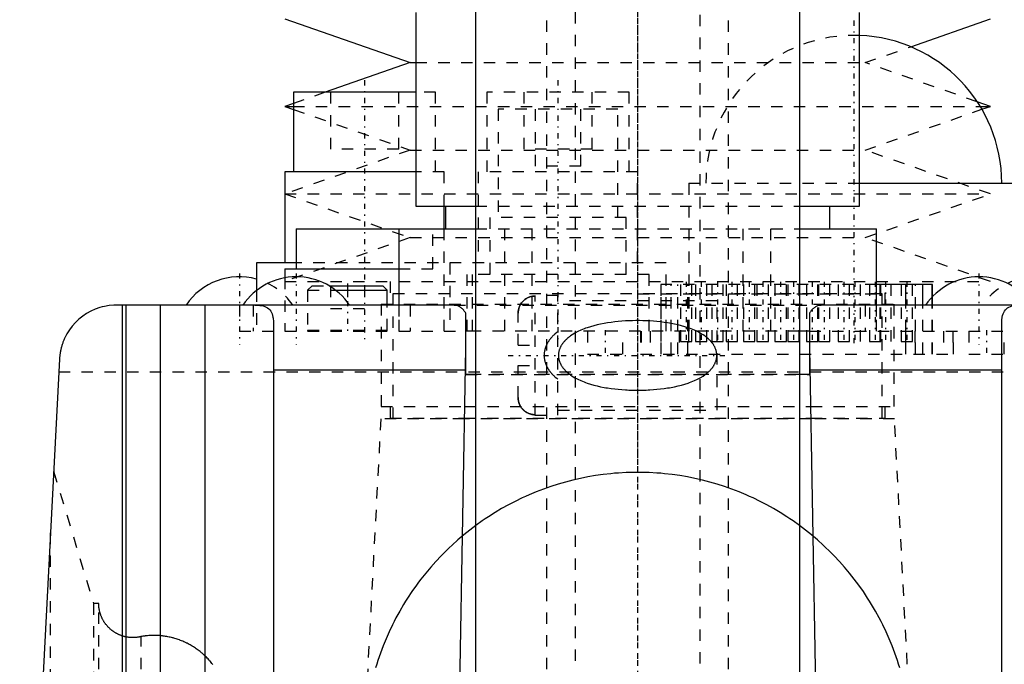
# Model space of a CAD drawing. Extents: x -100 to 100, y -99 to 429.
# Tile 12 of 14: x -54 to 32, y 196 to 253. Entities that reach past the tile are written whole.
import ezdxf

# ---------------------------------------------------------------- set-up
doc = ezdxf.new("R2010")
doc.units = 0
doc.linetypes.add('CENTER', pattern=[1.5, 0.45, -0.5, 0.05, -0.5])
doc.linetypes.add('DASHED', pattern=[2, 1, -1])
for name, color, linetype in [('AM_0', 7, 'CONTINUOUS'), ('AM_3', 7, 'DASHED'), ('AM_7', 7, 'CENTER')]:
    doc.layers.add(name, color=color, linetype=linetype)

msp = doc.modelspace()

# ---------------------------------------------------------------- linework, layer by layer
at = {"layer": 'AM_0', "color": 7, "linetype": 'CONTINUOUS'}
for p, q in [((-14.25, 286.2), (-14.25, 193)), ((14.25, 193), (14.25, 286.2)), ((-19.5, 253.2), (-19.5, 236.2)), ((19.5, 236.2), (19.5, 253.2)), ((-31, 252.65), (-20, 248.805)), ((23.996, 250.202), (31, 252.65)), ((-20, 248.805), (-27.453, 246.2)), ((-20, 248.805), (-19.517, 248.805)), ((-30.25, 246.2), (-30.25, 239.2)), ((-19.497, 246.2), (-30.25, 246.2)), ((-30.25, 245.222), (-31, 244.96)), ((-31, 244.96), (-30.25, 244.698)), ((-31, 244.96), (-30.274, 244.96)), ((31, 244.96), (29.849, 245.362)), ((30.139, 244.96), (31, 244.96)), ((30.258, 244.701), (31, 244.96)), ((-31, 239.2), (-31, 231.2)), ((-19.498, 239.2), (-31, 239.2)), ((19.501, 238.2), (33.5, 238.2)), ((-19.5, 236.2), (-14.266, 236.2)), ((-17, 234.2), (-17, 236.2)), ((-16.898, 236.2), (-16.898, 234.2)), ((14.266, 236.2), (19.5, 236.2)), ((16.898, 234.2), (16.898, 236.2)), ((-30, 234.2), (-30, 230.7)), ((-30, 234.2), (-14.25, 234.2)), ((-21, 234.2), (-21, 227.5)), ((-20.953, 227.5), (-20.953, 234.2)), ((14.25, 234.2), (21, 234.2)), ((20.953, 234.2), (20.953, 227.5)), ((21, 227.5), (21, 234.2)), ((-33.5, 231.2), (-33.5, 228.778)), ((-30.001, 231.2), (-33.5, 231.2)), ((-31, 230.7), (-31, 229.901)), ((-31, 230.7), (-20.996, 230.7)), ((-27.118, 229.2), (-22.4, 229.2)), ((-26.528, 228.8), (-22, 228.8)), ((-22, 228.8), (-22.4, 229.2)), ((-22, 227.5), (-22, 228.8)), ((25.915, 229.3), (21, 229.3)), ((23.585, 227.5), (23.585, 229.3)), ((25.063, 227.5), (25.063, 229.3)), ((25.893, 228.225), (25.893, 229.3)), ((25.915, 228.248), (25.915, 229.3)), ((-16.122, 227.5), (-45.813, 227.5)), ((-45.279, 156), (-45.279, 227.5)), ((-44.94, 156), (-44.94, 227.5)), ((-41.94, 156), (-41.94, 227.5)), ((-38, 159), (-38, 227.5)), ((-15.1, 223.713), (-15.1, 226.803)), ((15.1, 226.803), (15.1, 223.713)), ((45.813, 227.5), (16.122, 227.5)), ((-32, 225.847), (-32, 190.66)), ((32, 190.66), (32, 225.847)), ((-14.25, 225.2), (-15.1, 225.2)), ((15.1, 225.2), (14.25, 225.2)), ((-15.637, 193), (-15.1, 223.713)), ((-15.1, 221.412), (-15.1, 223.623)), ((15.1, 223.713), (15.637, 193)), ((15.1, 223.623), (15.1, 221.412)), ((-50.806, 222.762), (-54.305, 156)), ((-32, 221.814), (-15.133, 221.814)), ((15.133, 221.814), (32, 221.814)), ((-14.25, 221.412), (-15.1, 221.412)), ((15.1, 221.412), (14.25, 221.412))]:
    msp.add_line(p, q, dxfattribs=at)
for points in [[(-45.813, 227.5, 0), (-46.024, 227.496, 0), (-46.444, 227.46, 0), (-46.86, 227.389, 0), (-47.065, 227.341, 0), (-47.268, 227.284, 0), (-47.666, 227.144, 0), (-48.051, 226.971, 0), (-48.42, 226.767, 0), (-48.77, 226.532, 0), (-49.099, 226.269, 0), (-49.255, 226.127, 0), (-49.405, 225.979, 0), (-49.685, 225.664, 0), (-49.938, 225.326, 0), (-50.161, 224.968, 0), (-50.278, 224.752, 0), (-50.309, 224.689, 0), (-50.339, 224.625, 0), (-50.354, 224.593, 0), (-50.369, 224.561, 0), (-50.397, 224.497, 0), (-50.425, 224.432, 0), (-50.451, 224.367, 0), (-50.477, 224.302, 0), (-50.502, 224.236, 0), (-50.514, 224.203, 0), (-50.526, 224.17, 0), (-50.549, 224.104, 0), (-50.571, 224.037, 0), (-50.582, 224.004, 0), (-50.592, 223.97, 0), (-50.613, 223.903, 0), (-50.632, 223.835, 0), (-50.641, 223.801, 0), (-50.65, 223.767, 0), (-50.667, 223.699, 0), (-50.684, 223.631, 0), (-50.699, 223.562, 0), (-50.714, 223.493, 0), (-50.727, 223.424, 0), (-50.733, 223.39, 0), (-50.74, 223.355, 0), (-50.751, 223.286, 0), (-50.762, 223.216, 0), (-50.771, 223.147, 0), (-50.78, 223.077, 0), (-50.788, 223.007, 0), (-50.791, 222.972, 0), (-50.794, 222.937, 0), (-50.8, 222.867, 0), (-50.803, 222.826, 0), (-50.803, 222.814, 0), (-50.804, 222.803, 0), (-50.804, 222.797, 0), (-50.805, 222.791, 0), (-50.805, 222.779, 0), (-50.806, 222.768, 0), (-50.806, 222.762, 0)], [(-33.653, 227.5, 0), (-33.56, 227.499, 0), (-33.383, 227.492, 0), (-33.215, 227.478, 0), (-33.136, 227.468, 0), (-33.058, 227.455, 0), (-32.908, 227.422, 0), (-32.766, 227.378, 0), (-32.635, 227.322, 0), (-32.516, 227.254, 0), (-32.41, 227.172, 0), (-32.361, 227.126, 0), (-32.317, 227.077, 0), (-32.237, 226.97, 0), (-32.171, 226.852, 0), (-32.118, 226.723, 0), (-32.076, 226.587, 0), (-32.045, 226.441, 0), (-32.032, 226.363, 0), (-32.022, 226.284, 0), (-32.008, 226.116, 0), (-32.001, 225.939, 0), (-32, 225.847, 0)], [(-15.1, 226.803, 0), (-15.126, 226.84, 0), (-15.179, 226.912, 0), (-15.233, 226.98, 0), (-15.26, 227.013, 0), (-15.287, 227.044, 0), (-15.342, 227.104, 0), (-15.397, 227.16, 0), (-15.453, 227.212, 0), (-15.51, 227.26, 0), (-15.567, 227.303, 0), (-15.595, 227.323, 0), (-15.624, 227.342, 0), (-15.682, 227.377, 0), (-15.74, 227.408, 0), (-15.798, 227.434, 0), (-15.857, 227.456, 0), (-15.915, 227.473, 0), (-15.945, 227.48, 0), (-15.974, 227.486, 0), (-16.033, 227.495, 0), (-16.092, 227.499, 0), (-16.122, 227.5, 0)], [(16.122, 227.5, 0), (16.092, 227.499, 0), (16.033, 227.495, 0), (15.974, 227.486, 0), (15.945, 227.48, 0), (15.915, 227.473, 0), (15.857, 227.456, 0), (15.798, 227.434, 0), (15.74, 227.408, 0), (15.682, 227.377, 0), (15.624, 227.342, 0), (15.595, 227.323, 0), (15.567, 227.303, 0), (15.51, 227.26, 0), (15.453, 227.212, 0), (15.397, 227.16, 0), (15.342, 227.104, 0), (15.287, 227.044, 0), (15.26, 227.013, 0), (15.233, 226.98, 0), (15.179, 226.912, 0), (15.126, 226.84, 0), (15.1, 226.803, 0)], [(32, 225.847, 0), (32.001, 225.939, 0), (32.008, 226.116, 0), (32.022, 226.284, 0), (32.032, 226.363, 0), (32.045, 226.441, 0), (32.076, 226.587, 0), (32.118, 226.723, 0), (32.171, 226.852, 0), (32.237, 226.97, 0), (32.317, 227.077, 0), (32.361, 227.126, 0), (32.41, 227.172, 0), (32.516, 227.254, 0), (32.635, 227.322, 0), (32.766, 227.378, 0), (32.908, 227.422, 0), (33.058, 227.455, 0), (33.136, 227.468, 0), (33.215, 227.478, 0), (33.383, 227.492, 0), (33.56, 227.499, 0), (33.653, 227.5, 0)]]:
    msp.add_polyline3d(points, dxfattribs=at)
for centre, radius, start, end in [((19, 238.2), 13, 0, 87.79577), ((-35, 224.33), 5.66, 74.632, 145.93931), ((-30, 224.33), 5.66, 34.06069, 145.93931), ((30, 224.33), 5.66, 34.06069, 145.93931)]:
    msp.add_arc(centre, radius, start, end, dxfattribs=at)
at = {"layer": 'AM_3', "color": 6, "linetype": 'DASHED'}
for p, q in [((-5.5, 393.25), (-5.5, -76)), ((5.5, -76), (5.5, 393.25)), ((-8, 380.5), (-8, -32.5)), ((8, -32.5), (8, 380.5)), ((20, 248.805), (23.996, 250.202)), ((-19.517, 248.805), (20, 248.805)), ((29.849, 245.362), (20, 248.805)), ((-27.453, 246.2), (-30.25, 245.222)), ((-27, 246.2), (-27, 241.2)), ((-21, 241.2), (-21, 246.2)), ((-17.75, 246.2), (-19.497, 246.2)), ((-17.75, 239.2), (-17.75, 246.2)), ((-13.25, 246.2), (-13.25, 239.2)), ((-0.75, 246.2), (-13.25, 246.2)), ((-10, 246.2), (-10, 241.2)), ((-4, 241.2), (-4, 246.2)), ((-0.75, 239.2), (-0.75, 246.2)), ((-30.274, 244.96), (30.139, 244.96)), ((-30.25, 244.698), (-20, 241.115)), ((-12.25, 244.7), (-12.25, 235.2)), ((-1.75, 244.7), (-12.25, 244.7)), ((-9, 244.7), (-9, 239.7)), ((-5, 239.7), (-5, 244.7)), ((-1.75, 235.2), (-1.75, 244.7)), ((20, 241.115), (30.258, 244.701)), ((-20, 241.115), (-31, 237.27)), ((-21, 241.2), (-27, 241.2)), ((-20, 241.115), (20, 241.115)), ((-4, 241.2), (-10, 241.2)), ((31, 237.27), (20, 241.115)), ((-5, 239.7), (-9, 239.7)), ((-17, 239.2), (-19.498, 239.2)), ((-17, 236.2), (-17, 239.2)), ((-14, 239.2), (-14, 231.2)), ((0, 239.2), (-14, 239.2)), ((0, 231.2), (0, 239.2)), ((4.5, 238.2), (4.5, 225.2)), ((4.5, 238.2), (19.501, 238.2)), ((-31, 237.27), (-20, 233.425)), ((-31, 237.27), (31, 237.27)), ((20, 233.425), (31, 237.27)), ((-14.266, 236.2), (14.266, 236.2)), ((-13, 235.2), (-13, 230.2)), ((-1, 235.2), (-13, 235.2)), ((-1, 230.2), (-1, 235.2)), ((-20.997, 234.2), (-20.953, 234.2)), ((-18, 230.7), (-18, 234.2)), ((-17, 231.2), (-17, 234.2)), ((-14.25, 234.2), (14.25, 234.2)), ((-11.696, 234.2), (-11.696, 225.2)), ((-9.256, 225.2), (-9.256, 234.2)), ((9.256, 234.2), (9.256, 225.2)), ((11.696, 225.2), (11.696, 234.2)), ((-20, 233.425), (-31, 229.58)), ((-20, 233.425), (20, 233.425)), ((31, 229.58), (20, 233.425)), ((2.5, 231.2), (-30.001, 231.2)), ((-16.5, 231.2), (-16.5, 225.2)), ((-14.5, 225.2), (-14.5, 231.2)), ((2.5, 225.2), (2.5, 231.2)), ((-20.996, 230.7), (-17, 230.7)), ((-17, 225.2), (-17, 230.7)), ((-15, 230.2), (-15, 225.2)), ((1, 230.2), (-15, 230.2)), ((1, 225.2), (1, 230.2)), ((-31, 229.901), (-31, 225.2)), ((-31, 229.58), (31, 229.58)), ((-21.75, 229.58), (-21.75, 227.58)), ((21.75, 227.58), (21.75, 229.58)), ((-33.5, 228.778), (-33.5, 225.2)), ((-28.6, 229.2), (-29, 228.8)), ((-29, 228.8), (-29, 225.3)), ((-29, 228.8), (-26.528, 228.8)), ((-28.6, 229.2), (-27.118, 229.2)), ((-27, 229.2), (-27, 227.2)), ((-25.5, 229.2), (-25.5, 227.2)), ((-24, 229.2), (-24, 227.2)), ((-21.5, 228.5), (-21.5, 217.5)), ((21.5, 228.5), (-21.5, 228.5)), ((0, 228.5), (21.5, 228.5)), ((2.045, 229.3), (2.045, 223.2)), ((21, 229.3), (2.045, 229.3)), ((2.069, 223.2), (2.069, 229.3)), ((2.939, 223.2), (2.939, 229.3)), ((3.545, 223.2), (3.545, 229.3)), ((3.76, 229.3), (3.76, 224.3)), ((4.415, 223.2), (4.415, 229.3)), ((4.76, 224.3), (4.76, 229.3)), ((5.09, 229.3), (5.09, 224.3)), ((6.09, 224.3), (6.09, 229.3)), ((6.53, 229.3), (6.53, 224.3)), ((7.53, 224.3), (7.53, 229.3)), ((7.79, 229.3), (7.79, 224.3)), ((8.79, 224.3), (8.79, 229.3)), ((9.3, 229.3), (9.3, 224.3)), ((10.3, 224.3), (10.3, 229.3)), ((10.49, 229.3), (10.49, 224.3)), ((11.49, 224.3), (11.49, 229.3)), ((12.07, 229.3), (12.07, 224.3)), ((13.07, 224.3), (13.07, 229.3)), ((13.19, 229.3), (13.19, 224.3)), ((14.19, 224.3), (14.19, 229.3)), ((14.84, 229.3), (14.84, 224.3)), ((15.84, 224.3), (15.84, 229.3)), ((15.89, 229.3), (15.89, 224.3)), ((16.89, 224.3), (16.89, 229.3)), ((17.61, 229.3), (17.61, 224.3)), ((18.59, 229.3), (18.59, 224.3)), ((18.61, 224.3), (18.61, 229.3)), ((19.59, 224.3), (19.59, 229.3)), ((20.38, 229.3), (20.38, 224.3)), ((21.29, 229.3), (21.29, 224.3)), ((21.38, 224.3), (21.38, 229.3)), ((21.5, 217.5), (21.5, 228.5)), ((22.29, 224.3), (22.29, 229.3)), ((23.15, 229.3), (23.15, 224.3)), ((24.15, 224.3), (24.15, 229.3)), ((24.415, 223.2), (24.415, 229.3)), ((-22.55, 227.58), (-22.55, 218.58)), ((-22.55, 227.58), (22.55, 227.58)), ((-7, 228.33), (-9, 228.33)), ((-9, 217.83), (-9, 228.33)), ((-7, 217.83), (-7, 228.33)), ((7, 227.88), (-7, 227.88)), ((7, 218.28), (7, 227.88)), ((22.55, 218.58), (22.55, 227.58)), ((25.893, 223.2), (25.893, 228.225)), ((25.915, 223.2), (25.915, 228.248)), ((-35, 227.5), (-35, 225.2)), ((-33.793, 227.5), (-33.793, 225.2)), ((-27, 227.2), (-24, 227.2)), ((-22, 225.3), (-22, 227.5)), ((-21, 227.5), (-21, 225.2)), ((-20.953, 225.2), (-20.953, 227.5)), ((-20, 227.5), (-20, 225.2)), ((-16.122, 227.5), (16.122, 227.5)), ((-10.5, 223.98), (-10.5, 226.782)), ((20, 227.5), (20, 225.2)), ((20.953, 227.5), (20.953, 225.2)), ((21, 225.2), (21, 227.5)), ((23.585, 223.2), (23.585, 227.5)), ((25.063, 223.2), (25.063, 227.5)), ((-35, 225.2), (-15.1, 225.2)), ((-29, 225.3), (-22, 225.3)), ((14.25, 225.2), (-14.25, 225.2)), ((-4.4, 225.2), (-4.4, 223.2)), ((-1.3, 223.2), (-1.3, 225.2)), ((0.252, 225.2), (0.252, 223.2)), ((0.304, 225.2), (0.304, 223.2)), ((1.115, 225.2), (1.115, 223.2)), ((3.652, 225.2), (3.652, 223.2)), ((4.463, 225.2), (4.463, 223.2)), ((15.1, 225.2), (35, 225.2)), ((23.537, 225.2), (23.537, 223.2)), ((24.348, 225.2), (24.348, 223.2)), ((26.885, 225.2), (26.885, 223.2)), ((27.696, 225.2), (27.696, 223.2)), ((27.748, 223.2), (27.748, 225.2)), ((29.1, 225.2), (29.1, 223.2)), ((32.2, 223.2), (32.2, 225.2)), ((3.76, 224.3), (4.76, 224.3)), ((5.09, 224.3), (6.09, 224.3)), ((6.53, 224.3), (7.53, 224.3)), ((7.79, 224.3), (8.79, 224.3)), ((9.3, 224.3), (10.3, 224.3)), ((10.49, 224.3), (11.49, 224.3)), ((12.07, 224.3), (13.07, 224.3)), ((13.19, 224.3), (14.19, 224.3)), ((14.84, 224.3), (15.84, 224.3)), ((15.89, 224.3), (16.89, 224.3)), ((17.61, 224.3), (19.59, 224.3)), ((20.38, 224.3), (22.29, 224.3)), ((23.15, 224.3), (24.15, 224.3)), ((-10.5, 223.98), (-9, 223.98)), ((-4.4, 223.2), (-1.3, 223.2)), ((0.252, 223.2), (27.748, 223.2)), ((29.1, 223.2), (32.2, 223.2)), ((-50.865, 221.635), (50.865, 221.635)), ((-10.5, 219.378), (-10.5, 222.18)), ((-10.5, 222.18), (-9, 222.18)), ((-15.1, 221.409), (15.1, 221.409)), ((14.25, 221.412), (-14.25, 221.412)), ((-22.55, 218.58), (-15.208, 218.58)), ((-21.75, 218.58), (-21.75, 217.58)), ((-15.206, 218.58), (15.206, 218.58)), ((-7, 218.28), (7, 218.28)), ((15.208, 218.58), (22.55, 218.58)), ((21.75, 217.58), (21.75, 218.58)), ((-22.57, 217.5), (-24.013, 189.968)), ((-15.227, 217.5), (-22.57, 217.5)), ((-21.75, 217.58), (-15.214, 217.58)), ((15.225, 217.5), (-15.225, 217.5)), ((-15.213, 217.58), (15.213, 217.58)), ((-9, 217.83), (-7, 217.83)), ((15.214, 217.58), (21.75, 217.58)), ((22.57, 217.5), (15.227, 217.5)), ((24.013, 189.968), (22.57, 217.5)), ((-51.323, 212.898), (-47.818, 201.29)), ((-51.584, 36.5), (-51.584, 207.93)), ((-47.818, 201.29), (-47.818, 91.5)), ((-47.36, 201.29), (-47.818, 201.29)), ((-47.36, 91.5), (-47.36, 201.29)), ((-43.632, 91.5), (-43.632, 198.377))]:
    msp.add_line(p, q, dxfattribs=at)
for points in [[(-10.321, 227.5, 0), (-10.314, 227.513, 0), (-10.299, 227.54, 0), (-10.283, 227.567, 0), (-10.275, 227.58, 0)], [(-10.275, 227.58, 0), (-10.283, 227.567, 0), (-10.299, 227.54, 0), (-10.314, 227.513, 0), (-10.321, 227.5, 0)], [(-10.275, 227.58, 0), (-10.252, 227.617, 0), (-10.202, 227.688, 0), (-10.149, 227.756, 0), (-10.122, 227.788, 0), (-10.094, 227.819, 0), (-10.037, 227.877, 0), (-9.975, 227.933, 0), (-9.909, 227.987, 0), (-9.839, 228.038, 0), (-9.765, 228.084, 0), (-9.728, 228.106, 0), (-9.69, 228.126, 0), (-9.615, 228.163, 0), (-9.54, 228.194, 0), (-9.462, 228.222, 0), (-9.38, 228.246, 0), (-9.295, 228.266, 0), (-9.252, 228.274, 0), (-9.209, 228.281, 0), (-9.124, 228.29, 0), (-9.04, 228.295, 0), (-9, 228.296, 0)], [(-9, 228.296, 0), (-9.04, 228.295, 0), (-9.124, 228.29, 0), (-9.209, 228.281, 0), (-9.252, 228.274, 0), (-9.295, 228.266, 0), (-9.38, 228.246, 0), (-9.462, 228.222, 0), (-9.54, 228.194, 0), (-9.615, 228.163, 0), (-9.69, 228.126, 0), (-9.728, 228.106, 0), (-9.765, 228.084, 0), (-9.839, 228.038, 0), (-9.909, 227.987, 0), (-9.975, 227.933, 0), (-10.037, 227.877, 0), (-10.094, 227.819, 0), (-10.122, 227.788, 0), (-10.149, 227.756, 0), (-10.202, 227.688, 0), (-10.252, 227.617, 0), (-10.275, 227.58, 0)], [(-10.321, 227.5, 0), (-10.331, 227.481, 0), (-10.349, 227.444, 0), (-10.367, 227.407, 0), (-10.375, 227.389, 0), (-10.382, 227.371, 0), (-10.397, 227.334, 0), (-10.411, 227.296, 0), (-10.425, 227.257, 0), (-10.437, 227.217, 0), (-10.449, 227.176, 0), (-10.454, 227.155, 0), (-10.459, 227.135, 0), (-10.468, 227.093, 0), (-10.476, 227.051, 0), (-10.483, 227.008, 0), (-10.489, 226.966, 0), (-10.493, 226.924, 0), (-10.495, 226.903, 0), (-10.497, 226.883, 0), (-10.499, 226.842, 0), (-10.5, 226.801, 0), (-10.5, 226.782, 0)], [(-10.5, 226.782, 0), (-10.5, 226.799, 0), (-10.499, 226.835, 0), (-10.497, 226.871, 0), (-10.496, 226.889, 0)], [(-10.496, 226.889, 0), (-10.495, 226.907, 0), (-10.492, 226.942, 0), (-10.487, 226.978, 0), (-10.485, 226.996, 0), (-10.482, 227.014, 0), (-10.476, 227.05, 0), (-10.47, 227.086, 0), (-10.462, 227.122, 0), (-10.453, 227.157, 0), (-10.444, 227.192, 0), (-10.439, 227.21, 0), (-10.434, 227.227, 0), (-10.423, 227.261, 0), (-10.412, 227.294, 0), (-10.4, 227.327, 0), (-10.387, 227.358, 0), (-10.374, 227.389, 0), (-10.367, 227.405, 0), (-10.36, 227.421, 0), (-10.345, 227.452, 0), (-10.329, 227.484, 0), (-10.321, 227.5, 0)], [(0, 220.022, 0), (0.151, 220.023, 0), (0.455, 220.028, 0), (0.763, 220.038, 0), (0.917, 220.045, 0), (1.073, 220.053, 0), (1.385, 220.074, 0), (1.698, 220.101, 0), (2.011, 220.134, 0), (2.324, 220.174, 0), (2.635, 220.219, 0), (2.79, 220.245, 0), (2.944, 220.272, 0), (3.251, 220.332, 0), (3.554, 220.399, 0), (3.852, 220.475, 0), (4.145, 220.558, 0), (4.432, 220.651, 0), (4.573, 220.7, 0), (4.712, 220.752, 0), (4.985, 220.864, 0), (5.25, 220.987, 0), (5.38, 221.053, 0), (5.506, 221.122, 0), (5.753, 221.271, 0), (5.892, 221.365, 0), (5.931, 221.393, 0), (5.969, 221.422, 0), (5.988, 221.436, 0), (6.007, 221.45, 0), (6.045, 221.48, 0), (6.083, 221.51, 0), (6.101, 221.525, 0), (6.12, 221.54, 0), (6.157, 221.571, 0), (6.193, 221.603, 0), (6.211, 221.619, 0), (6.229, 221.635, 0), (6.265, 221.668, 0), (6.3, 221.702, 0), (6.335, 221.736, 0), (6.369, 221.771, 0), (6.403, 221.807, 0), (6.42, 221.826, 0), (6.437, 221.844, 0), (6.47, 221.882, 0), (6.503, 221.921, 0), (6.535, 221.961, 0), (6.567, 222.002, 0), (6.598, 222.044, 0), (6.613, 222.065, 0), (6.628, 222.086, 0), (6.657, 222.13, 0), (6.685, 222.174, 0), (6.712, 222.219, 0), (6.738, 222.265, 0), (6.763, 222.311, 0), (6.775, 222.335, 0), (6.786, 222.358, 0), (6.809, 222.406, 0), (6.829, 222.454, 0), (6.849, 222.503, 0), (6.866, 222.552, 0), (6.883, 222.601, 0), (6.89, 222.626, 0), (6.898, 222.651, 0), (6.911, 222.701, 0), (6.922, 222.752, 0), (6.932, 222.802, 0), (6.94, 222.853, 0), (6.947, 222.904, 0), (6.95, 222.929, 0), (6.952, 222.954, 0), (6.955, 223.005, 0), (6.957, 223.055, 0), (6.957, 223.08, 0), (6.957, 223.105, 0), (6.955, 223.155, 0), (6.952, 223.206, 0), (6.95, 223.231, 0), (6.947, 223.256, 0), (6.94, 223.307, 0), (6.932, 223.358, 0), (6.922, 223.408, 0), (6.911, 223.459, 0), (6.898, 223.509, 0), (6.89, 223.534, 0), (6.883, 223.559, 0), (6.866, 223.608, 0), (6.849, 223.657, 0), (6.829, 223.706, 0), (6.809, 223.754, 0), (6.786, 223.802, 0), (6.775, 223.825, 0), (6.763, 223.849, 0), (6.738, 223.895, 0), (6.712, 223.941, 0), (6.685, 223.986, 0), (6.657, 224.03, 0), (6.628, 224.074, 0), (6.613, 224.095, 0), (6.598, 224.116, 0), (6.567, 224.158, 0), (6.535, 224.199, 0), (6.503, 224.239, 0), (6.47, 224.278, 0), (6.437, 224.316, 0), (6.42, 224.334, 0), (6.403, 224.353, 0), (6.369, 224.389, 0), (6.335, 224.424, 0), (6.3, 224.458, 0), (6.265, 224.492, 0), (6.229, 224.525, 0), (6.211, 224.541, 0), (6.193, 224.557, 0), (6.157, 224.589, 0), (6.12, 224.62, 0), (6.101, 224.635, 0), (6.083, 224.65, 0), (6.045, 224.68, 0), (6.007, 224.71, 0), (5.988, 224.724, 0), (5.969, 224.738, 0), (5.931, 224.767, 0), (5.892, 224.795, 0), (5.753, 224.889, 0), (5.506, 225.038, 0), (5.25, 225.173, 0), (4.985, 225.296, 0), (4.712, 225.408, 0), (4.573, 225.46, 0), (4.432, 225.509, 0), (4.145, 225.602, 0), (3.852, 225.685, 0), (3.554, 225.761, 0), (3.251, 225.828, 0), (2.944, 225.888, 0), (2.79, 225.915, 0), (2.635, 225.941, 0), (2.324, 225.986, 0), (2.011, 226.026, 0), (1.698, 226.059, 0), (1.385, 226.086, 0), (1.073, 226.107, 0), (0.917, 226.115, 0), (0.763, 226.122, 0), (0.455, 226.132, 0), (0.151, 226.137, 0), (0, 226.138, 0), (-0.151, 226.137, 0), (-0.455, 226.132, 0), (-0.763, 226.122, 0), (-0.917, 226.115, 0), (-1.073, 226.107, 0), (-1.385, 226.086, 0), (-1.698, 226.059, 0), (-2.011, 226.026, 0), (-2.324, 225.986, 0), (-2.635, 225.941, 0), (-2.79, 225.915, 0), (-2.944, 225.888, 0), (-3.251, 225.828, 0), (-3.554, 225.761, 0), (-3.852, 225.685, 0), (-4.145, 225.602, 0), (-4.432, 225.509, 0), (-4.573, 225.46, 0), (-4.712, 225.408, 0), (-4.985, 225.296, 0), (-5.25, 225.173, 0), (-5.506, 225.038, 0), (-5.753, 224.889, 0), (-5.892, 224.795, 0), (-5.931, 224.767, 0), (-5.969, 224.738, 0), (-5.988, 224.724, 0), (-6.007, 224.71, 0), (-6.045, 224.68, 0), (-6.083, 224.65, 0), (-6.101, 224.635, 0), (-6.12, 224.62, 0), (-6.157, 224.589, 0), (-6.193, 224.557, 0), (-6.211, 224.541, 0), (-6.229, 224.525, 0), (-6.265, 224.492, 0), (-6.3, 224.458, 0), (-6.335, 224.424, 0), (-6.369, 224.389, 0), (-6.403, 224.353, 0), (-6.42, 224.334, 0), (-6.437, 224.316, 0), (-6.47, 224.278, 0), (-6.503, 224.239, 0), (-6.535, 224.199, 0), (-6.567, 224.158, 0), (-6.598, 224.116, 0), (-6.613, 224.095, 0), (-6.628, 224.074, 0), (-6.657, 224.03, 0), (-6.685, 223.986, 0), (-6.712, 223.941, 0), (-6.738, 223.895, 0), (-6.763, 223.849, 0), (-6.775, 223.825, 0), (-6.786, 223.802, 0), (-6.809, 223.754, 0), (-6.829, 223.706, 0), (-6.849, 223.657, 0), (-6.866, 223.608, 0), (-6.883, 223.559, 0), (-6.89, 223.534, 0), (-6.898, 223.509, 0), (-6.911, 223.459, 0), (-6.922, 223.408, 0), (-6.932, 223.358, 0), (-6.94, 223.307, 0), (-6.947, 223.256, 0), (-6.95, 223.231, 0), (-6.952, 223.206, 0), (-6.955, 223.155, 0), (-6.957, 223.105, 0), (-6.957, 223.08, 0), (-6.957, 223.055, 0), (-6.955, 223.005, 0), (-6.952, 222.954, 0), (-6.95, 222.929, 0), (-6.947, 222.904, 0), (-6.94, 222.853, 0), (-6.932, 222.802, 0), (-6.922, 222.752, 0), (-6.911, 222.701, 0), (-6.898, 222.651, 0), (-6.89, 222.626, 0), (-6.883, 222.601, 0), (-6.866, 222.552, 0), (-6.849, 222.503, 0), (-6.829, 222.454, 0), (-6.809, 222.406, 0), (-6.786, 222.358, 0), (-6.775, 222.335, 0), (-6.763, 222.311, 0), (-6.738, 222.265, 0), (-6.712, 222.219, 0), (-6.685, 222.174, 0), (-6.657, 222.13, 0), (-6.628, 222.086, 0), (-6.613, 222.065, 0), (-6.598, 222.044, 0), (-6.567, 222.002, 0), (-6.535, 221.961, 0), (-6.503, 221.921, 0), (-6.47, 221.882, 0), (-6.437, 221.844, 0), (-6.42, 221.826, 0), (-6.403, 221.807, 0), (-6.369, 221.771, 0), (-6.335, 221.736, 0), (-6.3, 221.702, 0), (-6.265, 221.668, 0), (-6.229, 221.635, 0), (-6.211, 221.619, 0), (-6.193, 221.603, 0), (-6.157, 221.571, 0), (-6.12, 221.54, 0), (-6.101, 221.525, 0), (-6.083, 221.51, 0), (-6.045, 221.48, 0), (-6.007, 221.45, 0), (-5.988, 221.436, 0), (-5.969, 221.422, 0), (-5.931, 221.393, 0), (-5.892, 221.365, 0), (-5.753, 221.271, 0), (-5.506, 221.122, 0), (-5.38, 221.053, 0), (-5.25, 220.987, 0), (-4.985, 220.864, 0), (-4.712, 220.752, 0), (-4.573, 220.7, 0), (-4.432, 220.651, 0), (-4.145, 220.558, 0), (-3.852, 220.475, 0), (-3.554, 220.399, 0), (-3.251, 220.332, 0), (-2.944, 220.272, 0), (-2.79, 220.245, 0), (-2.635, 220.219, 0), (-2.324, 220.174, 0), (-2.011, 220.134, 0), (-1.698, 220.101, 0), (-1.385, 220.074, 0), (-1.073, 220.053, 0), (-0.917, 220.045, 0), (-0.763, 220.038, 0), (-0.455, 220.028, 0), (-0.151, 220.023, 0), (0, 220.022, 0)], [(-7, 225.175, 0), (-7.112, 225.088, 0), (-7.238, 224.983, 0), (-7.273, 224.952, 0), (-7.307, 224.921, 0), (-7.324, 224.905, 0), (-7.341, 224.889, 0), (-7.375, 224.857, 0), (-7.408, 224.825, 0), (-7.441, 224.792, 0), (-7.473, 224.759, 0), (-7.505, 224.725, 0), (-7.521, 224.709, 0), (-7.536, 224.692, 0), (-7.567, 224.658, 0), (-7.597, 224.623, 0), (-7.611, 224.606, 0), (-7.626, 224.589, 0), (-7.655, 224.554, 0), (-7.683, 224.518, 0), (-7.697, 224.5, 0), (-7.71, 224.483, 0), (-7.737, 224.447, 0), (-7.764, 224.411, 0), (-7.789, 224.374, 0), (-7.814, 224.338, 0), (-7.838, 224.301, 0), (-7.85, 224.282, 0), (-7.862, 224.263, 0), (-7.886, 224.224, 0), (-7.909, 224.184, 0), (-7.932, 224.144, 0), (-7.954, 224.103, 0), (-7.975, 224.061, 0), (-7.986, 224.04, 0), (-7.996, 224.019, 0), (-8.016, 223.976, 0), (-8.036, 223.932, 0), (-8.054, 223.888, 0), (-8.072, 223.844, 0), (-8.089, 223.798, 0), (-8.097, 223.776, 0), (-8.104, 223.753, 0), (-8.119, 223.707, 0), (-8.133, 223.661, 0), (-8.146, 223.615, 0), (-8.158, 223.568, 0), (-8.168, 223.521, 0), (-8.173, 223.498, 0), (-8.178, 223.474, 0), (-8.187, 223.427, 0), (-8.194, 223.38, 0), (-8.2, 223.334, 0), (-8.206, 223.287, 0), (-8.21, 223.24, 0), (-8.211, 223.217, 0), (-8.213, 223.194, 0), (-8.215, 223.148, 0), (-8.216, 223.103, 0), (-8.216, 223.08, 0), (-8.216, 223.057, 0), (-8.215, 223.012, 0), (-8.213, 222.966, 0), (-8.211, 222.943, 0), (-8.21, 222.92, 0), (-8.206, 222.873, 0), (-8.2, 222.826, 0), (-8.194, 222.78, 0), (-8.187, 222.733, 0), (-8.178, 222.686, 0), (-8.173, 222.662, 0), (-8.168, 222.639, 0), (-8.158, 222.592, 0), (-8.146, 222.545, 0), (-8.133, 222.499, 0), (-8.119, 222.453, 0), (-8.104, 222.407, 0), (-8.097, 222.384, 0), (-8.089, 222.362, 0), (-8.072, 222.316, 0), (-8.054, 222.272, 0), (-8.036, 222.228, 0), (-8.016, 222.184, 0), (-7.996, 222.141, 0), (-7.986, 222.12, 0), (-7.975, 222.099, 0), (-7.954, 222.057, 0), (-7.932, 222.016, 0), (-7.909, 221.976, 0), (-7.886, 221.936, 0), (-7.862, 221.897, 0), (-7.85, 221.878, 0), (-7.838, 221.859, 0), (-7.814, 221.822, 0), (-7.789, 221.786, 0), (-7.764, 221.749, 0), (-7.737, 221.713, 0), (-7.71, 221.677, 0), (-7.697, 221.66, 0), (-7.683, 221.642, 0), (-7.655, 221.606, 0), (-7.626, 221.571, 0), (-7.611, 221.554, 0), (-7.597, 221.537, 0), (-7.567, 221.502, 0), (-7.536, 221.468, 0), (-7.521, 221.451, 0), (-7.505, 221.435, 0), (-7.473, 221.401, 0), (-7.441, 221.368, 0), (-7.408, 221.335, 0), (-7.375, 221.303, 0), (-7.341, 221.271, 0), (-7.324, 221.255, 0), (-7.307, 221.239, 0), (-7.273, 221.208, 0), (-7.238, 221.177, 0), (-7.112, 221.072, 0), (-7, 220.985, 0)], [(-10.5, 219.378, 0), (-10.5, 219.356, 0), (-10.499, 219.311, 0), (-10.496, 219.265, 0), (-10.494, 219.241, 0), (-10.492, 219.218, 0), (-10.486, 219.171, 0), (-10.479, 219.124, 0), (-10.47, 219.076, 0), (-10.46, 219.029, 0), (-10.448, 218.983, 0), (-10.442, 218.96, 0), (-10.435, 218.937, 0), (-10.421, 218.893, 0), (-10.406, 218.849, 0), (-10.39, 218.807, 0), (-10.373, 218.766, 0), (-10.354, 218.725, 0), (-10.344, 218.704, 0), (-10.333, 218.683, 0), (-10.311, 218.642, 0), (-10.288, 218.601, 0), (-10.275, 218.58, 0)], [(-9, 217.864, 0), (-9.01, 217.864, 0), (-9.031, 217.865, 0), (-9.052, 217.865, 0), (-9.063, 217.866, 0), (-9.074, 217.866, 0), (-9.095, 217.867, 0), (-9.117, 217.869, 0), (-9.139, 217.871, 0), (-9.161, 217.873, 0), (-9.183, 217.876, 0), (-9.194, 217.877, 0), (-9.205, 217.879, 0), (-9.228, 217.882, 0), (-9.25, 217.885, 0), (-9.272, 217.889, 0), (-9.294, 217.894, 0), (-9.316, 217.898, 0), (-9.327, 217.901, 0), (-9.338, 217.903, 0), (-9.36, 217.909, 0), (-9.382, 217.914, 0), (-9.392, 217.917, 0), (-9.403, 217.92, 0), (-9.425, 217.926, 0), (-9.446, 217.933, 0), (-9.456, 217.936, 0), (-9.467, 217.939, 0), (-9.487, 217.946, 0), (-9.508, 217.953, 0), (-9.528, 217.961, 0), (-9.547, 217.969, 0), (-9.567, 217.976, 0), (-9.576, 217.98, 0), (-9.586, 217.984, 0), (-9.605, 217.993, 0), (-9.624, 218.001, 0), (-9.644, 218.011, 0), (-9.663, 218.02, 0), (-9.683, 218.03, 0), (-9.693, 218.035, 0), (-9.702, 218.04, 0), (-9.722, 218.051, 0), (-9.741, 218.062, 0), (-9.76, 218.073, 0), (-9.78, 218.084, 0), (-9.799, 218.096, 0), (-9.808, 218.102, 0), (-9.818, 218.109, 0), (-9.836, 218.121, 0), (-9.855, 218.134, 0), (-9.873, 218.147, 0), (-9.892, 218.16, 0), (-9.909, 218.174, 0), (-9.918, 218.18, 0), (-9.927, 218.187, 0), (-9.944, 218.201, 0), (-9.961, 218.215, 0), (-9.978, 218.23, 0), (-9.994, 218.244, 0), (-10.01, 218.258, 0), (-10.018, 218.266, 0), (-10.026, 218.273, 0), (-10.041, 218.288, 0), (-10.056, 218.302, 0), (-10.063, 218.31, 0), (-10.071, 218.317, 0), (-10.085, 218.332, 0), (-10.1, 218.348, 0), (-10.107, 218.356, 0), (-10.114, 218.364, 0), (-10.128, 218.38, 0), (-10.143, 218.396, 0), (-10.157, 218.413, 0), (-10.171, 218.431, 0), (-10.184, 218.448, 0), (-10.191, 218.457, 0), (-10.198, 218.466, 0), (-10.211, 218.484, 0), (-10.224, 218.502, 0), (-10.237, 218.521, 0), (-10.25, 218.54, 0), (-10.262, 218.559, 0), (-10.268, 218.568, 0), (-10.274, 218.578, 0), (-10.285, 218.597, 0), (-10.297, 218.616, 0), (-10.308, 218.636, 0), (-10.318, 218.655, 0), (-10.329, 218.675, 0), (-10.334, 218.684, 0), (-10.339, 218.694, 0), (-10.348, 218.714, 0), (-10.358, 218.733, 0), (-10.366, 218.753, 0), (-10.375, 218.772, 0), (-10.383, 218.791, 0), (-10.387, 218.801, 0), (-10.391, 218.81, 0), (-10.399, 218.83, 0), (-10.406, 218.85, 0), (-10.413, 218.87, 0), (-10.42, 218.89, 0), (-10.427, 218.911, 0), (-10.43, 218.922, 0), (-10.434, 218.932, 0), (-10.44, 218.953, 0), (-10.446, 218.975, 0), (-10.449, 218.986, 0), (-10.452, 218.996, 0), (-10.457, 219.018, 0), (-10.462, 219.04, 0), (-10.465, 219.051, 0), (-10.467, 219.062, 0), (-10.472, 219.084, 0), (-10.476, 219.106, 0), (-10.48, 219.129, 0), (-10.483, 219.151, 0), (-10.486, 219.173, 0), (-10.488, 219.184, 0), (-10.489, 219.195, 0), (-10.492, 219.217, 0), (-10.494, 219.239, 0), (-10.496, 219.261, 0), (-10.497, 219.283, 0), (-10.498, 219.304, 0), (-10.499, 219.315, 0), (-10.499, 219.326, 0), (-10.5, 219.347, 0), (-10.5, 219.368, 0), (-10.5, 219.378, 0)], [(-10.275, 218.58, 0), (-10.252, 218.543, 0), (-10.202, 218.472, 0), (-10.149, 218.404, 0), (-10.122, 218.372, 0), (-10.094, 218.341, 0), (-10.037, 218.283, 0), (-9.975, 218.227, 0), (-9.909, 218.173, 0), (-9.839, 218.122, 0), (-9.765, 218.076, 0), (-9.728, 218.054, 0), (-9.69, 218.034, 0), (-9.615, 217.997, 0), (-9.54, 217.966, 0), (-9.462, 217.938, 0), (-9.38, 217.914, 0), (-9.295, 217.894, 0), (-9.252, 217.886, 0), (-9.209, 217.879, 0), (-9.124, 217.87, 0), (-9.04, 217.865, 0), (-9, 217.864, 0)], [(23.032, 195.63, 0), (22.932, 195.954, 0), (22.828, 196.276, 0), (22.607, 196.917, 0), (22.368, 197.55, 0), (22.111, 198.177, 0), (21.836, 198.797, 0), (21.545, 199.408, 0), (21.392, 199.71, 0), (21.236, 200.011, 0), (20.91, 200.605, 0), (20.568, 201.189, 0), (20.391, 201.478, 0), (20.21, 201.764, 0), (19.836, 202.328, 0), (19.446, 202.882, 0), (19.245, 203.155, 0), (19.04, 203.424, 0), (18.62, 203.955, 0), (18.185, 204.474, 0), (17.735, 204.98, 0), (17.272, 205.473, 0), (16.795, 205.953, 0), (16.551, 206.188, 0), (16.304, 206.42, 0), (15.801, 206.872, 0), (15.285, 207.31, 0), (14.757, 207.734, 0), (14.218, 208.142, 0), (13.667, 208.535, 0), (13.387, 208.726, 0), (13.105, 208.912, 0), (12.533, 209.274, 0), (11.951, 209.619, 0), (11.36, 209.947, 0), (10.76, 210.259, 0), (10.151, 210.554, 0), (9.843, 210.694, 0), (9.534, 210.831, 0), (8.91, 211.091, 0), (8.278, 211.333, 0), (7.64, 211.557, 0), (6.996, 211.764, 0), (6.347, 211.952, 0), (6.02, 212.039, 0), (5.692, 212.121, 0), (5.033, 212.273, 0), (4.37, 212.405, 0), (3.704, 212.519, 0), (3.034, 212.614, 0), (2.363, 212.69, 0), (2.026, 212.721, 0), (1.689, 212.747, 0), (1.014, 212.785, 0), (0.338, 212.804, 0), (0, 212.807, 0), (-0.338, 212.804, 0), (-1.014, 212.785, 0), (-1.689, 212.747, 0), (-2.026, 212.721, 0), (-2.363, 212.69, 0), (-3.034, 212.614, 0), (-3.704, 212.519, 0), (-4.37, 212.405, 0), (-5.033, 212.273, 0), (-5.692, 212.121, 0), (-6.02, 212.039, 0), (-6.347, 211.952, 0), (-6.996, 211.764, 0), (-7.64, 211.557, 0), (-8.278, 211.333, 0), (-8.91, 211.091, 0), (-9.534, 210.831, 0), (-9.843, 210.694, 0), (-10.151, 210.554, 0), (-10.76, 210.259, 0), (-11.36, 209.947, 0), (-11.951, 209.619, 0), (-12.533, 209.274, 0), (-13.105, 208.912, 0), (-13.387, 208.726, 0), (-13.667, 208.535, 0), (-14.218, 208.142, 0), (-14.757, 207.734, 0), (-15.285, 207.31, 0), (-15.801, 206.872, 0), (-16.304, 206.42, 0), (-16.551, 206.188, 0), (-16.795, 205.953, 0), (-17.272, 205.473, 0), (-17.735, 204.98, 0), (-18.185, 204.474, 0), (-18.62, 203.955, 0), (-19.04, 203.424, 0), (-19.245, 203.155, 0), (-19.446, 202.882, 0), (-19.836, 202.328, 0), (-20.21, 201.764, 0), (-20.391, 201.478, 0), (-20.568, 201.189, 0), (-20.91, 200.605, 0), (-21.236, 200.011, 0), (-21.392, 199.71, 0), (-21.545, 199.408, 0), (-21.836, 198.797, 0), (-22.111, 198.177, 0), (-22.368, 197.55, 0), (-22.607, 196.917, 0), (-22.828, 196.276, 0), (-22.932, 195.954, 0), (-23.032, 195.63, 0)], [(-43.632, 198.377, 0), (-43.657, 198.371, 0), (-43.706, 198.36, 0), (-43.755, 198.349, 0), (-43.78, 198.344, 0), (-43.804, 198.339, 0), (-43.854, 198.33, 0), (-43.904, 198.322, 0), (-43.954, 198.315, 0), (-44.004, 198.308, 0), (-44.054, 198.303, 0), (-44.079, 198.3, 0), (-44.104, 198.298, 0), (-44.154, 198.294, 0), (-44.205, 198.291, 0), (-44.255, 198.289, 0), (-44.306, 198.288, 0), (-44.356, 198.287, 0), (-44.381, 198.287, 0), (-44.407, 198.288, 0), (-44.457, 198.289, 0), (-44.507, 198.291, 0), (-44.533, 198.292, 0), (-44.558, 198.294, 0), (-44.608, 198.298, 0), (-44.658, 198.302, 0), (-44.683, 198.305, 0), (-44.708, 198.308, 0), (-44.758, 198.314, 0), (-44.808, 198.321, 0), (-44.858, 198.329, 0), (-44.908, 198.338, 0), (-44.957, 198.347, 0), (-44.982, 198.353, 0), (-45.007, 198.358, 0), (-45.056, 198.369, 0), (-45.105, 198.381, 0), (-45.154, 198.394, 0), (-45.202, 198.408, 0), (-45.25, 198.423, 0), (-45.274, 198.43, 0), (-45.298, 198.438, 0), (-45.346, 198.454, 0), (-45.394, 198.471, 0), (-45.441, 198.489, 0), (-45.488, 198.508, 0), (-45.534, 198.527, 0), (-45.558, 198.537, 0), (-45.581, 198.547, 0), (-45.627, 198.568, 0), (-45.672, 198.59, 0), (-45.717, 198.612, 0), (-45.762, 198.635, 0), (-45.806, 198.659, 0), (-45.829, 198.672, 0), (-45.85, 198.684, 0), (-45.894, 198.71, 0), (-45.937, 198.736, 0), (-45.98, 198.763, 0), (-46.022, 198.79, 0), (-46.064, 198.819, 0), (-46.085, 198.833, 0), (-46.105, 198.848, 0), (-46.146, 198.877, 0), (-46.186, 198.908, 0), (-46.206, 198.923, 0), (-46.226, 198.939, 0), (-46.265, 198.97, 0), (-46.304, 199.003, 0), (-46.323, 199.019, 0), (-46.342, 199.036, 0), (-46.38, 199.07, 0), (-46.417, 199.104, 0), (-46.453, 199.139, 0), (-46.489, 199.174, 0), (-46.524, 199.21, 0), (-46.541, 199.229, 0), (-46.559, 199.247, 0), (-46.593, 199.284, 0), (-46.626, 199.322, 0), (-46.659, 199.361, 0), (-46.691, 199.4, 0), (-46.722, 199.439, 0), (-46.738, 199.459, 0), (-46.753, 199.479, 0), (-46.783, 199.52, 0), (-46.813, 199.561, 0), (-46.841, 199.602, 0), (-46.869, 199.644, 0), (-46.897, 199.687, 0), (-46.91, 199.708, 0), (-46.923, 199.73, 0), (-46.949, 199.773, 0), (-46.974, 199.817, 0), (-46.998, 199.861, 0), (-47.022, 199.906, 0), (-47.045, 199.951, 0), (-47.056, 199.973, 0), (-47.067, 199.996, 0), (-47.088, 200.042, 0), (-47.109, 200.088, 0), (-47.129, 200.134, 0), (-47.148, 200.181, 0), (-47.166, 200.228, 0), (-47.175, 200.252, 0), (-47.184, 200.275, 0), (-47.2, 200.323, 0), (-47.216, 200.371, 0), (-47.224, 200.395, 0), (-47.231, 200.419, 0), (-47.245, 200.468, 0), (-47.259, 200.516, 0), (-47.265, 200.541, 0), (-47.271, 200.565, 0), (-47.283, 200.614, 0), (-47.294, 200.664, 0), (-47.304, 200.713, 0), (-47.313, 200.763, 0), (-47.322, 200.813, 0), (-47.326, 200.838, 0), (-47.329, 200.862, 0), (-47.336, 200.913, 0), (-47.342, 200.963, 0), (-47.347, 201.013, 0), (-47.351, 201.063, 0), (-47.355, 201.114, 0), (-47.356, 201.139, 0), (-47.357, 201.164, 0), (-47.359, 201.214, 0), (-47.36, 201.265, 0), (-47.36, 201.29, 0)], [(-37.344, 195.932, 0), (-37.409, 196.015, 0), (-37.475, 196.097, 0), (-37.542, 196.177, 0), (-37.61, 196.257, 0), (-37.645, 196.296, 0), (-37.68, 196.336, 0), (-37.751, 196.413, 0), (-37.824, 196.489, 0), (-37.897, 196.564, 0), (-37.972, 196.638, 0), (-38.048, 196.711, 0), (-38.087, 196.747, 0), (-38.125, 196.782, 0), (-38.204, 196.852, 0), (-38.283, 196.921, 0), (-38.323, 196.955, 0), (-38.364, 196.989, 0), (-38.445, 197.055, 0), (-38.528, 197.12, 0), (-38.57, 197.152, 0), (-38.611, 197.184, 0), (-38.696, 197.246, 0), (-38.782, 197.307, 0), (-38.869, 197.366, 0), (-38.956, 197.424, 0), (-39.045, 197.481, 0), (-39.089, 197.509, 0), (-39.134, 197.536, 0), (-39.224, 197.59, 0), (-39.316, 197.642, 0), (-39.408, 197.693, 0), (-39.5, 197.742, 0), (-39.594, 197.79, 0), (-39.641, 197.813, 0), (-39.688, 197.836, 0), (-39.784, 197.881, 0), (-39.879, 197.924, 0), (-39.976, 197.966, 0), (-40.073, 198.006, 0), (-40.171, 198.044, 0), (-40.22, 198.063, 0), (-40.269, 198.081, 0), (-40.368, 198.117, 0), (-40.468, 198.15, 0), (-40.568, 198.182, 0), (-40.668, 198.213, 0), (-40.769, 198.242, 0), (-40.82, 198.255, 0), (-40.871, 198.269, 0), (-40.973, 198.294, 0), (-41.075, 198.318, 0), (-41.178, 198.34, 0), (-41.281, 198.361, 0), (-41.384, 198.38, 0), (-41.436, 198.389, 0), (-41.488, 198.397, 0), (-41.592, 198.413, 0), (-41.696, 198.426, 0), (-41.748, 198.433, 0), (-41.8, 198.439, 0), (-41.905, 198.449, 0), (-42.01, 198.458, 0), (-42.062, 198.462, 0), (-42.114, 198.465, 0), (-42.219, 198.47, 0), (-42.324, 198.474, 0), (-42.429, 198.476, 0), (-42.535, 198.476, 0), (-42.64, 198.475, 0), (-42.692, 198.474, 0), (-42.745, 198.472, 0), (-42.85, 198.467, 0), (-42.954, 198.461, 0), (-43.059, 198.452, 0), (-43.164, 198.442, 0), (-43.268, 198.431, 0), (-43.32, 198.424, 0), (-43.372, 198.418, 0), (-43.476, 198.403, 0), (-43.58, 198.386, 0), (-43.632, 198.377, 0)]]:
    msp.add_polyline3d(points, dxfattribs=at)
for centre, radius, start, end in [((19, 238.2), 13, 87.79577, 180), ((-35, 224.33), 5.66, 34.06069, 74.632), ((35, 224.33), 5.66, 105.368, 145.93931), ((-28.9, 225.3), 0.1, 180, 270), ((-22.1, 225.3), 0.1, 270, 0)]:
    msp.add_arc(centre, radius, start, end, dxfattribs=at)
at = {"layer": 'AM_7', "color": 4, "linetype": 'CENTER'}
for p, q in [((0, 416.975), (0, -99.475)), ((0, 302.851), (0, 213.519)), ((0, 292.41), (0, 155.79)), ((0, 289.25), (0, -20)), ((19, 252.5), (19, 223.9)), ((-24, 247.25), (-24, 224.15)), ((-7, 247.25), (-7, 224.15)), ((-35, 230.273), (-35, 224.047)), ((-30, 230.273), (-30, 224.047)), ((30, 230.273), (30, 224.047)), ((-25.5, 229.4), (-25.5, 225)), ((4.26, 229.55), (4.26, 224.05)), ((5.59, 229.55), (5.59, 224.05)), ((7.03, 229.55), (7.03, 224.05)), ((8.29, 229.55), (8.29, 224.05)), ((9.8, 229.55), (9.8, 224.05)), ((10.99, 229.55), (10.99, 224.05)), ((12.57, 229.55), (12.57, 224.05)), ((13.69, 229.55), (13.69, 224.05)), ((15.34, 229.55), (15.34, 224.05)), ((16.39, 229.55), (16.39, 224.05)), ((18.11, 229.55), (18.11, 224.05)), ((19.09, 229.55), (19.09, 224.05)), ((20.88, 229.55), (20.88, 224.05)), ((21.79, 229.55), (21.79, 224.05)), ((23.65, 229.55), (23.65, 224.05)), ((-2.85, 225.3), (-2.85, 223.1)), ((30.65, 225.3), (30.65, 223.1)), ((-11.375, 223.08), (7.875, 223.08))]:
    msp.add_line(p, q, dxfattribs=at)

doc.saveas('drawing.dxf')
